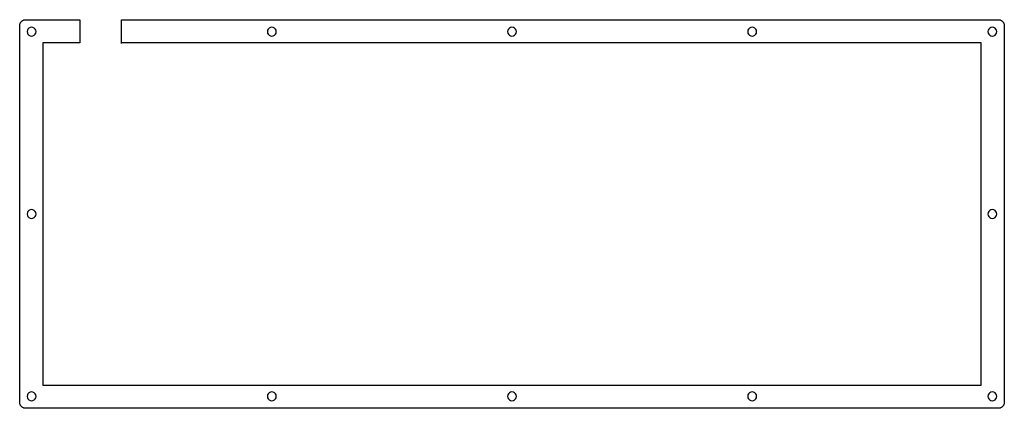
# Model space of a CAD drawing. Extents: x 0 to 330, y 0 to 130.
import ezdxf

# ---------------------------------------------------------------- set-up
doc = ezdxf.new("R2010")
doc.units = 0
doc.header["$MEASUREMENT"] = 0

msp = doc.modelspace()

# ---------------------------------------------------------------- linework, layer by layer
at = {"color": 0}
for p, q in [((0.119889, 128.746), (0.150206, 128.899)), ((0.150206, 128.899), (0.192925, 129.052)), ((0.192925, 129.052), (0.248047, 129.198)), ((0.248047, 129.198), (0.312815, 129.34)), ((0.312815, 129.34), (0.389985, 129.478)), ((0.389985, 129.478), (0.4768, 129.609)), ((0.4768, 129.609), (0.574643, 129.731)), ((0.574643, 129.731), (0.680752, 129.847)), ((0.680752, 129.847), (0.796505, 129.953)), ((0.796505, 129.953), (0.919152, 130.051)), ((0.919152, 130.051), (1.05006, 130.138)), ((1.05006, 130.138), (1.18787, 130.215)), ((1.18787, 130.215), (1.32981, 130.28)), ((1.32981, 130.28), (1.47588, 130.335)), ((1.47588, 130.335), (1.62884, 130.377)), ((1.62884, 130.377), (1.7818, 130.408)), ((1.7818, 130.408), (1.9389, 130.426)), ((1.9389, 130.426), (2.096, 130.433)), ((2.096, 130.433), (20.2572, 130.433)), ((20.2572, 130.433), (20.2572, 122.632)), ((34.258, 122.432), (34.258, 130.433)), ((34.258, 130.433), (328.421, 130.433)), ((328.421, 130.433), (328.578, 130.426)), ((328.578, 130.426), (328.734, 130.408)), ((328.734, 130.408), (328.888, 130.377)), ((328.888, 130.377), (329.04, 130.335)), ((329.04, 130.335), (329.187, 130.28)), ((329.187, 130.28), (329.329, 130.215)), ((329.329, 130.215), (329.466, 130.138)), ((329.466, 130.138), (329.596, 130.051)), ((329.596, 130.051), (329.719, 129.953)), ((329.719, 129.953), (329.835, 129.847)), ((329.835, 129.847), (329.941, 129.731)), ((329.941, 129.731), (330.04, 129.609)), ((330.04, 129.609), (330.127, 129.478)), ((330.127, 129.478), (330.204, 129.34)), ((330.204, 129.34), (330.269, 129.198)), ((330.269, 129.198), (330.324, 129.052)), ((330.324, 129.052), (330.365, 128.899)), ((330.365, 128.899), (330.397, 128.746)), ((0.095085, 128.432), (0.101975, 128.589)), ((0.095085, 2.13183), (0.095085, 128.432)), ((0.101975, 128.589), (0.119889, 128.746)), ((2.66788, 126.897), (2.59485, 126.432)), ((2.59485, 126.432), (2.66788, 125.969)), ((2.88148, 127.314), (2.66788, 126.897)), ((2.66788, 125.969), (2.88148, 125.552)), ((3.21359, 127.646), (2.88148, 127.314)), ((2.88148, 125.552), (3.21359, 125.22)), ((3.63114, 127.86), (3.21359, 127.646)), ((4.09554, 127.933), (3.63114, 127.86)), ((4.55856, 127.86), (4.09554, 127.933)), ((4.97611, 127.646), (4.55856, 127.86)), ((5.30821, 127.314), (4.97611, 127.646)), ((4.97611, 125.22), (5.30821, 125.552)), ((5.52178, 126.897), (5.30821, 127.314)), ((5.30821, 125.552), (5.52178, 125.969)), ((5.59484, 126.432), (5.52178, 126.897)), ((5.52178, 125.969), (5.59484, 126.432)), ((83.2499, 126.897), (83.1769, 126.432)), ((83.1769, 126.432), (83.2499, 125.969)), ((83.4623, 127.314), (83.2499, 126.897)), ((83.2499, 125.969), (83.4623, 125.552)), ((83.7942, 127.646), (83.4623, 127.314)), ((83.4623, 125.552), (83.7942, 125.22)), ((84.2119, 127.86), (83.7942, 127.646)), ((84.6762, 127.933), (84.2119, 127.86)), ((85.1408, 127.86), (84.6762, 127.933)), ((85.5581, 127.646), (85.1408, 127.86)), ((85.8905, 127.314), (85.5581, 127.646)), ((85.5581, 125.22), (85.8905, 125.552)), ((86.1039, 126.897), (85.8905, 127.314)), ((85.8905, 125.552), (86.1039, 125.969)), ((86.1769, 126.432), (86.1039, 126.897)), ((86.1039, 125.969), (86.1769, 126.432)), ((163.831, 126.897), (163.759, 126.432)), ((163.759, 126.432), (163.831, 125.969)), ((164.044, 127.314), (163.831, 126.897)), ((163.831, 125.969), (164.044, 125.552)), ((164.376, 127.646), (164.044, 127.314)), ((164.044, 125.552), (164.376, 125.22)), ((164.794, 127.86), (164.376, 127.646)), ((165.258, 127.933), (164.794, 127.86)), ((165.722, 127.86), (165.258, 127.933)), ((166.139, 127.646), (165.722, 127.86)), ((166.471, 127.314), (166.139, 127.646)), ((166.139, 125.22), (166.471, 125.552)), ((166.685, 126.897), (166.471, 127.314)), ((166.471, 125.552), (166.685, 125.969)), ((166.759, 126.432), (166.685, 126.897)), ((166.685, 125.969), (166.759, 126.432)), ((244.413, 126.897), (244.34, 126.432)), ((244.34, 126.432), (244.413, 125.969)), ((244.625, 127.314), (244.413, 126.897)), ((244.413, 125.969), (244.625, 125.552)), ((244.957, 127.646), (244.625, 127.314)), ((244.625, 125.552), (244.957, 125.22)), ((245.375, 127.86), (244.957, 127.646)), ((245.839, 127.933), (245.375, 127.86)), ((246.304, 127.86), (245.839, 127.933)), ((246.721, 127.646), (246.304, 127.86)), ((247.053, 127.314), (246.721, 127.646)), ((246.721, 125.22), (247.053, 125.552)), ((247.267, 126.897), (247.053, 127.314)), ((247.053, 125.552), (247.267, 125.969)), ((247.34, 126.432), (247.267, 126.897)), ((247.267, 125.969), (247.34, 126.432)), ((324.995, 126.897), (324.922, 126.432)), ((324.922, 126.432), (324.995, 125.969)), ((325.207, 127.314), (324.995, 126.897)), ((324.995, 125.969), (325.207, 125.552)), ((325.539, 127.646), (325.207, 127.314)), ((325.207, 125.552), (325.539, 125.22)), ((325.957, 127.86), (325.539, 127.646)), ((326.421, 127.933), (325.957, 127.86)), ((326.885, 127.86), (326.421, 127.933)), ((327.302, 127.646), (326.885, 127.86)), ((327.634, 127.314), (327.302, 127.646)), ((327.302, 125.22), (327.634, 125.552)), ((327.848, 126.897), (327.634, 127.314)), ((327.634, 125.552), (327.848, 125.969)), ((327.922, 126.432), (327.848, 126.897)), ((327.848, 125.969), (327.922, 126.432)), ((330.397, 128.746), (330.415, 128.589)), ((330.415, 128.589), (330.422, 128.432)), ((330.422, 128.432), (330.422, 2.13183)), ((3.21359, 125.22), (3.63114, 125.006)), ((3.63114, 125.006), (4.09554, 124.933)), ((4.09554, 124.933), (4.55856, 125.006)), ((4.55856, 125.006), (4.97611, 125.22)), ((7.886502, 122.632), (7.895961, 7.93181)), ((20.2572, 122.632), (7.886502, 122.632)), ((322.621, 122.632), (34.258, 122.632)), ((83.7942, 125.22), (84.2119, 125.006)), ((84.2119, 125.006), (84.6762, 124.933)), ((84.6762, 124.933), (85.1408, 125.006)), ((85.1408, 125.006), (85.5581, 125.22)), ((164.376, 125.22), (164.794, 125.006)), ((164.794, 125.006), (165.258, 124.933)), ((165.258, 124.933), (165.722, 125.006)), ((165.722, 125.006), (166.139, 125.22)), ((244.957, 125.22), (245.375, 125.006)), ((245.375, 125.006), (245.839, 124.933)), ((245.839, 124.933), (246.304, 125.006)), ((246.304, 125.006), (246.721, 125.22)), ((322.621996, 7.93181), (322.621, 122.632)), ((325.539, 125.22), (325.957, 125.006)), ((325.957, 125.006), (326.421, 124.933)), ((326.421, 124.933), (326.885, 125.006)), ((326.885, 125.006), (327.302, 125.22)), ((2.88148, 66.1638), (2.66788, 65.7461)), ((3.21359, 66.4958), (2.88148, 66.1638)), ((3.63114, 66.7096), (3.21359, 66.4958)), ((4.09554, 66.7826), (3.63114, 66.7096)), ((4.55856, 66.7096), (4.09554, 66.7826)), ((4.97611, 66.4958), (4.55856, 66.7096)), ((5.30821, 66.1638), (4.97611, 66.4958)), ((5.52178, 65.7461), (5.30821, 66.1638)), ((325.207, 66.1638), (324.995, 65.7461)), ((325.539, 66.4958), (325.207, 66.1638)), ((325.957, 66.7096), (325.539, 66.4958)), ((326.421, 66.7826), (325.957, 66.7096)), ((326.885, 66.7096), (326.421, 66.7826)), ((327.302, 66.4958), (326.885, 66.7096)), ((327.634, 66.1638), (327.302, 66.4958)), ((327.848, 65.7461), (327.634, 66.1638)), ((2.66788, 65.7461), (2.59485, 65.2819)), ((2.59485, 65.2819), (2.66788, 64.8187)), ((2.66788, 64.8187), (2.88148, 64.3999)), ((2.88148, 64.3999), (3.21359, 64.0676)), ((3.21359, 64.0676), (3.63114, 63.8556)), ((3.63114, 63.8556), (4.09554, 63.7826)), ((4.09554, 63.7826), (4.55856, 63.8556)), ((4.55856, 63.8556), (4.97611, 64.0676)), ((4.97611, 64.0676), (5.30821, 64.3999)), ((5.30821, 64.3999), (5.52178, 64.8187)), ((5.59484, 65.2819), (5.52178, 65.7461)), ((5.52178, 64.8187), (5.59484, 65.2819)), ((324.995, 65.7461), (324.922, 65.2819)), ((324.922, 65.2819), (324.995, 64.8187)), ((324.995, 64.8187), (325.207, 64.3999)), ((325.207, 64.3999), (325.539, 64.0676)), ((325.539, 64.0676), (325.957, 63.8556)), ((325.957, 63.8556), (326.421, 63.7826)), ((326.421, 63.7826), (326.885, 63.8556)), ((326.885, 63.8556), (327.302, 64.0676)), ((327.302, 64.0676), (327.634, 64.3999)), ((327.634, 64.3999), (327.848, 64.8187)), ((327.922, 65.2819), (327.848, 65.7461)), ((327.848, 64.8187), (327.922, 65.2819)), ((7.895961, 7.93181), (322.621996, 7.93181)), ((2.66788, 4.59574), (2.59485, 4.13135)), ((2.59485, 4.13135), (2.66788, 3.66832)), ((2.88148, 5.01329), (2.66788, 4.59574)), ((2.66788, 3.66832), (2.88148, 3.25079)), ((3.21359, 5.34681), (2.88148, 5.01329)), ((3.63114, 5.55763), (3.21359, 5.34681)), ((4.09554, 5.63203), (3.63114, 5.55763)), ((4.55856, 5.55763), (4.09554, 5.63203)), ((4.97611, 5.34681), (4.55856, 5.55763)), ((5.30821, 5.01329), (4.97611, 5.34681)), ((5.52178, 4.59574), (5.30821, 5.01329)), ((5.30821, 3.25079), (5.52178, 3.66832)), ((5.59484, 4.13135), (5.52178, 4.59574)), ((5.52178, 3.66832), (5.59484, 4.13135)), ((83.2499, 4.59574), (83.1769, 4.13135)), ((83.1769, 4.13135), (83.2499, 3.66832)), ((83.4623, 5.01329), (83.2499, 4.59574)), ((83.2499, 3.66832), (83.4623, 3.25079)), ((83.7942, 5.34681), (83.4623, 5.01329)), ((84.2119, 5.55763), (83.7942, 5.34681)), ((84.6762, 5.63203), (84.2119, 5.55763)), ((85.1408, 5.55763), (84.6762, 5.63203)), ((85.5581, 5.34681), (85.1408, 5.55763)), ((85.8905, 5.01329), (85.5581, 5.34681)), ((86.1039, 4.59574), (85.8905, 5.01329)), ((85.8905, 3.25079), (86.1039, 3.66832)), ((86.1769, 4.13135), (86.1039, 4.59574)), ((86.1039, 3.66832), (86.1769, 4.13135)), ((163.831, 4.59574), (163.759, 4.13135)), ((163.759, 4.13135), (163.831, 3.66832)), ((164.044, 5.01329), (163.831, 4.59574)), ((163.831, 3.66832), (164.044, 3.25079)), ((164.376, 5.34681), (164.044, 5.01329)), ((164.794, 5.55763), (164.376, 5.34681)), ((165.258, 5.63203), (164.794, 5.55763)), ((165.722, 5.55763), (165.258, 5.63203)), ((166.139, 5.34681), (165.722, 5.55763)), ((166.471, 5.01329), (166.139, 5.34681)), ((166.685, 4.59574), (166.471, 5.01329)), ((166.471, 3.25079), (166.685, 3.66832)), ((166.759, 4.13135), (166.685, 4.59574)), ((166.685, 3.66832), (166.759, 4.13135)), ((244.413, 4.59574), (244.34, 4.13135)), ((244.34, 4.13135), (244.413, 3.66832)), ((244.625, 5.01329), (244.413, 4.59574)), ((244.413, 3.66832), (244.625, 3.25079)), ((244.957, 5.34681), (244.625, 5.01329)), ((245.375, 5.55763), (244.957, 5.34681)), ((245.839, 5.63203), (245.375, 5.55763)), ((246.304, 5.55763), (245.839, 5.63203)), ((246.721, 5.34681), (246.304, 5.55763)), ((247.053, 5.01329), (246.721, 5.34681)), ((247.267, 4.59574), (247.053, 5.01329)), ((247.053, 3.25079), (247.267, 3.66832)), ((247.34, 4.13135), (247.267, 4.59574)), ((247.267, 3.66832), (247.34, 4.13135)), ((324.995, 4.59574), (324.922, 4.13135)), ((324.922, 4.13135), (324.995, 3.66832)), ((325.207, 5.01329), (324.995, 4.59574)), ((324.995, 3.66832), (325.207, 3.25079)), ((325.539, 5.34681), (325.207, 5.01329)), ((325.957, 5.55763), (325.539, 5.34681)), ((326.421, 5.63203), (325.957, 5.55763)), ((326.885, 5.55763), (326.421, 5.63203)), ((327.302, 5.34681), (326.885, 5.55763)), ((327.634, 5.01329), (327.302, 5.34681)), ((327.848, 4.59574), (327.634, 5.01329)), ((327.634, 3.25079), (327.848, 3.66832)), ((327.922, 4.13135), (327.848, 4.59574)), ((327.848, 3.66832), (327.922, 4.13135)), ((0.101975, 1.97473), (0.095085, 2.13183)), ((0.119889, 1.81901), (0.101975, 1.97473)), ((0.150206, 1.66467), (0.119889, 1.81901)), ((0.192925, 1.51309), (0.150206, 1.66467)), ((0.248047, 1.36563), (0.192925, 1.51309)), ((0.312815, 1.2237), (0.248047, 1.36563)), ((0.389985, 1.08727), (0.312815, 1.2237)), ((0.4768, 0.956359), (0.389985, 1.08727)), ((0.574643, 0.833713), (0.4768, 0.956359)), ((0.680752, 0.717959), (0.574643, 0.833713)), ((0.796505, 0.611851), (0.680752, 0.717959)), ((0.919152, 0.512632), (0.796505, 0.611851)), ((1.05006, 0.425813), (0.919152, 0.512632)), ((1.18787, 0.348644), (1.05006, 0.425813)), ((1.32981, 0.283876), (1.18787, 0.348644)), ((1.47588, 0.228755), (1.32981, 0.283876)), ((1.62884, 0.187413), (1.47588, 0.228755)), ((1.7818, 0.155718), (1.62884, 0.187413)), ((1.9389, 0.137804), (1.7818, 0.155718)), ((2.096, 0.130914), (1.9389, 0.137804)), ((328.421, 0.130914), (2.096, 0.130914)), ((2.88148, 3.25079), (3.21359, 2.91869)), ((3.21359, 2.91869), (3.63114, 2.70509)), ((3.63114, 2.70509), (4.09554, 2.63067)), ((4.09554, 2.63067), (4.55856, 2.70509)), ((4.55856, 2.70509), (4.97611, 2.91869)), ((4.97611, 2.91869), (5.30821, 3.25079)), ((83.4623, 3.25079), (83.7942, 2.91869)), ((83.7942, 2.91869), (84.2119, 2.70509)), ((84.2119, 2.70509), (84.6762, 2.63067)), ((84.6762, 2.63067), (85.1408, 2.70509)), ((85.1408, 2.70509), (85.5581, 2.91869)), ((85.5581, 2.91869), (85.8905, 3.25079)), ((164.044, 3.25079), (164.376, 2.91869)), ((164.376, 2.91869), (164.794, 2.70509)), ((164.794, 2.70509), (165.258, 2.63067)), ((165.258, 2.63067), (165.722, 2.70509)), ((165.722, 2.70509), (166.139, 2.91869)), ((166.139, 2.91869), (166.471, 3.25079)), ((244.625, 3.25079), (244.957, 2.91869)), ((244.957, 2.91869), (245.375, 2.70509)), ((245.375, 2.70509), (245.839, 2.63067)), ((245.839, 2.63067), (246.304, 2.70509)), ((246.304, 2.70509), (246.721, 2.91869)), ((246.721, 2.91869), (247.053, 3.25079)), ((325.207, 3.25079), (325.539, 2.91869)), ((325.539, 2.91869), (325.957, 2.70509)), ((325.957, 2.70509), (326.421, 2.63067)), ((326.421, 2.63067), (326.885, 2.70509)), ((326.885, 2.70509), (327.302, 2.91869)), ((327.302, 2.91869), (327.634, 3.25079)), ((328.578, 0.137804), (328.421, 0.130914)), ((328.734, 0.155718), (328.578, 0.137804)), ((328.888, 0.187413), (328.734, 0.155718)), ((329.04, 0.228755), (328.888, 0.187413)), ((329.187, 0.283876), (329.04, 0.228755)), ((329.329, 0.348644), (329.187, 0.283876)), ((329.466, 0.425813), (329.329, 0.348644)), ((329.596, 0.512632), (329.466, 0.425813)), ((329.719, 0.611851), (329.596, 0.512632)), ((329.835, 0.717959), (329.719, 0.611851)), ((329.941, 0.833713), (329.835, 0.717959)), ((330.04, 0.956359), (329.941, 0.833713)), ((330.127, 1.08727), (330.04, 0.956359)), ((330.204, 1.2237), (330.127, 1.08727)), ((330.269, 1.36563), (330.204, 1.2237)), ((330.324, 1.51309), (330.269, 1.36563)), ((330.365, 1.66467), (330.324, 1.51309)), ((330.397, 1.81901), (330.365, 1.66467)), ((330.415, 1.97473), (330.397, 1.81901)), ((330.422, 2.13183), (330.415, 1.97473))]:
    msp.add_line(p, q, dxfattribs=at)

doc.saveas('drawing.dxf')
